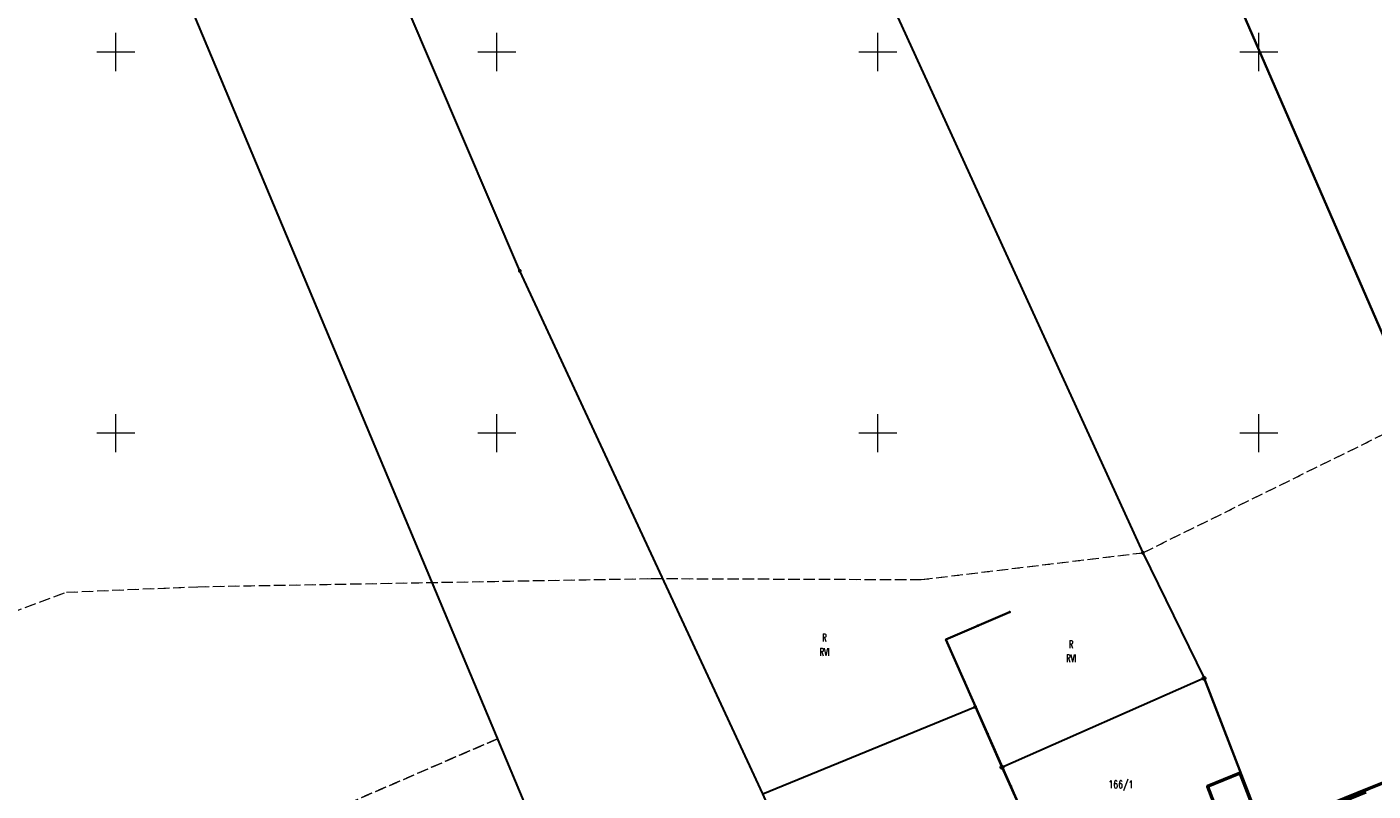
# Model space of a CAD drawing. Header units: millimetres. Extents: x 5507581 to 5508583, y 5765457 to 5766184.
# Tile 43 of 59: x 5508088 to 5508265, y 5765853 to 5765953. Entities that reach past the tile are written whole.
import ezdxf
from ezdxf.enums import TextEntityAlignment as Align

# ---------------------------------------------------------------- set-up
doc = ezdxf.new("R2010")
doc.units = ezdxf.units.MM
for name, pattern in [('PRZER1-1', [2, 1, -1]), ('PRZER3-1', [2, 1.5, -0.5]), ('Przerywana 42 __ __ __ __ __ __ __ __ __ __', [3, 2, -1])]:
    doc.linetypes.add(name, pattern=pattern)
doc.layers.get('0').update_dxf_attribs({"lineweight": 18})
for name, color, linetype, lineweight in [('EGDE', 122, 'Continuous', 18), ('EGDE_O', 7, 'Continuous', 18), ('EGPG', 7, 'Continuous', 18), ('OTBU', 7, 'Continuous', 50), ('OTOO', 7, 'Continuous', 35), ('Ramka sekcyjna', 7, 'Continuous', 18), ('ZAKRES', 24, 'Przerywana 42 __ __ __ __ __ __ __ __ __ __', 50)]:
    doc.layers.add(name, color=color, linetype=linetype, lineweight=lineweight)
for name, color, linetype, lineweight, true_color in [('EGKK', 7, 'Continuous', 18, 0x24bc24), ('EGKK_O', 7, 'Continuous', 18, 0x24bc24), ('EGUG', 7, 'Continuous', 18, 0x008000), ('EGUG_O', 7, 'Continuous', 18, 0x008000)]:
    doc.layers.add(name, color=color, linetype=linetype, lineweight=lineweight, true_color=true_color)
doc.styles.add('opisy', font='romans.shx', dxfattribs={"width": 0.6})

# ---------------------------------------------------------------- blocks, each defined once
blk = doc.blocks.new('D_KOLO')
blk.add_hatch(color=0).paths.add_polyline_path([(-0.175, 0), (-0.169037, -0.045293), (-0.151554, -0.0875), (-0.123744, -0.123744), (-0.0875, -0.151554), (-0.045293, -0.169037), (0, -0.175), (0.045293, -0.169037), (0.0875, -0.151554), (0.123744, -0.123744), (0.151554, -0.0875), (0.169037, -0.045293), (0.175, 0), (0.169037, 0.045293), (0.151554, 0.0875), (0.123744, 0.123744), (0.0875, 0.151554), (0.045293, 0.169037), (0, 0.175), (-0.045293, 0.169037), (-0.0875, 0.151554), (-0.123744, 0.123744), (-0.151554, 0.0875), (-0.169037, 0.045293)])
blk = doc.blocks.new('D_GSLKOG1')
blk.add_hatch(color=0).paths.add_polyline_path([(-0.175, 0), (-0.169037, -0.045293), (-0.151554, -0.0875), (-0.123744, -0.123744), (-0.0875, -0.151554), (-0.045293, -0.169037), (0, -0.175), (0.045293, -0.169037), (0.0875, -0.151554), (0.123744, -0.123744), (0.151554, -0.0875), (0.169037, -0.045293), (0.175, 0), (0.169037, 0.045293), (0.151554, 0.0875), (0.123744, 0.123744), (0.0875, 0.151554), (0.045293, 0.169037), (0, 0.175), (-0.045293, 0.169037), (-0.0875, 0.151554), (-0.123744, 0.123744), (-0.151554, 0.0875), (-0.169037, 0.045293)])
blk = doc.blocks.new('D_GEPPGD1_1')
at = {"true_color": 0xffffff}
blk.add_hatch(color=7, dxfattribs=at).paths.add_polyline_path([(0, -0.25), (0.077254, -0.237764), (0.146946, -0.202254), (0.202254, -0.146946), (0.237764, -0.077254), (0.25, 0), (0.237764, 0.077254), (0.202254, 0.146946), (0.146946, 0.202254), (0.077254, 0.237764), (0, 0.25), (-0.077254, 0.237764), (-0.146946, 0.202254), (-0.202254, 0.146946), (-0.237764, 0.077254), (-0.25, 0), (-0.237764, -0.077254), (-0.202254, -0.146946), (-0.146946, -0.202254), (-0.077254, -0.237764)])
at = {"color": 0}
blk.add_lwpolyline([(0, 0.25), (0.077254, 0.237764), (0.146946, 0.202254), (0.202254, 0.146946), (0.237764, 0.077254), (0.25, 0), (0.237764, -0.077254), (0.202254, -0.146946), (0.146946, -0.202254), (0.077254, -0.237764), (0, -0.25), (-0.077254, -0.237764), (-0.146946, -0.202254), (-0.202254, -0.146946), (-0.237764, -0.077254), (-0.25, 0), (-0.237764, 0.077254), (-0.202254, 0.146946), (-0.146946, 0.202254), (-0.077254, 0.237764)], close=True, dxfattribs=at)
blk = doc.blocks.new('D_GEPPGD1_2')
at = {"true_color": 0xffffff}
blk.add_hatch(color=7, dxfattribs=at).paths.add_polyline_path([(0, -0.25), (0.077254, -0.237764), (0.146946, -0.202254), (0.202254, -0.146946), (0.237764, -0.077254), (0.25, 0), (0.237764, 0.077254), (0.202254, 0.146946), (0.146946, 0.202254), (0.077254, 0.237764), (0, 0.25), (-0.077254, 0.237764), (-0.146946, 0.202254), (-0.202254, 0.146946), (-0.237764, 0.077254), (-0.25, 0), (-0.237764, -0.077254), (-0.202254, -0.146946), (-0.146946, -0.202254), (-0.077254, -0.237764)])
blk.add_hatch(color=0).paths.add_polyline_path([(0, -0.045), (0.013906, -0.042798), (0.02645, -0.036406), (0.036406, -0.02645), (0.042798, -0.013906), (0.045, 0), (0.042798, 0.013906), (0.036406, 0.02645), (0.02645, 0.036406), (0.013906, 0.042798), (0, 0.045), (-0.013906, 0.042798), (-0.02645, 0.036406), (-0.036406, 0.02645), (-0.042798, 0.013906), (-0.045, 0), (-0.042798, -0.013906), (-0.036406, -0.02645), (-0.02645, -0.036406), (-0.013906, -0.042798)])

msp = doc.modelspace()

# ---------------------------------------------------------------- linework, layer by layer
at = {"layer": 'EGDE', "linetype": 'Continuous', "lineweight": 30}
for points in [[(5508222.57, 5766013.4), (5508270.97, 5765902.12), (5508292.72, 5765853.94), (5508298.32, 5765856.12), (5508276.15, 5765905.64), (5508300.19, 5765916.51), (5508325.25, 5765927.84), (5508307.1, 5765967.99), (5508254.34, 5766098.03), (5508251.09, 5766091.49)], [(5508254.33, 5765838.07), (5508292.72, 5765853.94), (5508270.97, 5765902.12), (5508222.57, 5766013.4), (5508214.11, 5765994.28), (5508209.2, 5765991.65), (5508187.99, 5765986.58), (5508234.78, 5765884.3), (5508242.81, 5765867.83)], [(5508195.93, 5765813.67), (5508196.07, 5765813.34), (5508201.23, 5765816.1), (5508184.92, 5765852.66), (5508153.01, 5765921.3), (5508130.72, 5765973.48), (5508105.11, 5765967.13), (5508159.23, 5765838.06), (5508175.89, 5765845.25), (5508180.5, 5765847.26)], [(5508229.08, 5765827.52), (5508254.33, 5765838.07), (5508242.81, 5765867.83), (5508216.29, 5765856.14)], [(5508212.77, 5765864.07), (5508216.29, 5765856.14), (5508229.08, 5765827.52), (5508201.23, 5765816.1), (5508184.92, 5765852.66)]]:
    msp.add_lwpolyline(points, close=True, dxfattribs=at)
at = {"layer": 'EGKK', "color": 82, "linetype": 'PRZER3-1', "lineweight": 18, "true_color": 0x24bc24}
for points in [[(5508086.09, 5765837.73), (5508059.73, 5765897.22), (5508071.6, 5765901.83), (5508084.36, 5765875.7), (5508093.54, 5765879.13), (5508110.75, 5765879.85), (5508170.25, 5765880.92), (5508205.68, 5765880.78), (5508234.78, 5765884.3), (5508242.81, 5765867.83), (5508216.29, 5765856.14), (5508212.77, 5765864.07), (5508184.92, 5765852.66)], [(5508159.23, 5765838.06), (5508150.08, 5765859.89), (5508124.94, 5765849.01)]]:
    msp.add_lwpolyline(points, dxfattribs=at)
for points in [[(5508234.78, 5765884.3), (5508270.97, 5765902.12), (5508292.72, 5765853.94), (5508254.33, 5765838.07), (5508242.81, 5765867.83)], [(5508172.84, 5765804.22), (5508149.77, 5765794.73), (5508130.49, 5765787.03), (5508111.55, 5765778.85), (5508089.58, 5765829.84), (5508107.96, 5765837.32), (5508115.77, 5765819.9), (5508134.79, 5765827.57), (5508124.94, 5765849.01), (5508150.08, 5765859.89), (5508159.23, 5765838.06), (5508157.56, 5765837.34)]]:
    msp.add_lwpolyline(points, close=True, dxfattribs=at)
at = {"layer": 'EGUG', "color": 96, "linetype": 'PRZER1-1', "lineweight": 18, "true_color": 0x008000}
for points in [[(5508086.09, 5765837.73), (5508059.73, 5765897.22), (5508071.6, 5765901.83), (5508084.36, 5765875.7), (5508093.54, 5765879.13), (5508110.75, 5765879.85), (5508170.25, 5765880.92), (5508205.68, 5765880.78), (5508234.78, 5765884.3), (5508242.81, 5765867.83), (5508216.29, 5765856.14), (5508212.77, 5765864.07), (5508184.92, 5765852.66)], [(5508159.23, 5765838.06), (5508150.08, 5765859.89), (5508124.94, 5765849.01)]]:
    msp.add_lwpolyline(points, dxfattribs=at)
for points in [[(5508234.78, 5765884.3), (5508270.97, 5765902.12), (5508292.72, 5765853.94), (5508254.33, 5765838.07), (5508242.81, 5765867.83)], [(5508229.08, 5765827.52), (5508254.33, 5765838.07), (5508242.81, 5765867.83), (5508216.29, 5765856.14)], [(5508216.29, 5765856.14), (5508229.08, 5765827.52), (5508201.23, 5765816.1), (5508184.92, 5765852.66), (5508212.77, 5765864.07)], [(5508172.84, 5765804.22), (5508149.77, 5765794.73), (5508130.49, 5765787.03), (5508111.55, 5765778.85), (5508089.58, 5765829.84), (5508107.96, 5765837.32), (5508115.77, 5765819.9), (5508134.79, 5765827.57), (5508124.94, 5765849.01), (5508150.08, 5765859.89), (5508159.23, 5765838.06), (5508157.56, 5765837.34)]]:
    msp.add_lwpolyline(points, close=True, dxfattribs=at)
at = {"layer": 'OTBU', "color": 7, "linetype": 'Continuous', "lineweight": 50}
for points in [[(5508246.77, 5765844.47), (5508251.09, 5765846.19), (5508247.55, 5765855.4), (5508243.25, 5765853.62)], [(5508274.63, 5765848.25), (5508269.66, 5765846.16), (5508267.63, 5765845.31), (5508261.13, 5765842.59), (5508257.88, 5765850.7), (5508261.27, 5765852.08), (5508264.32, 5765853.31), (5508271.42, 5765856.19)]]:
    msp.add_lwpolyline(points, close=True, dxfattribs=at)
at = {"layer": 'OTOO', "color": 7, "linetype": 'Continuous', "lineweight": 35}
msp.add_lwpolyline([(5508217.29, 5765876.52), (5508208.93, 5765872.92), (5508229.02, 5765827.58), (5508234.75, 5765829.88)], dxfattribs=at)
at = {"layer": 'Ramka sekcyjna', "color": 7, "linetype": 'Continuous', "lineweight": 18, "flags": 128}
for points in [[(5508100, 5765947.5), (5508100, 5765952.5)], [(5508150, 5765947.5), (5508150, 5765952.5)], [(5508200, 5765947.5), (5508200, 5765952.5)], [(5508250, 5765947.5), (5508250, 5765952.5)], [(5508102.5, 5765950), (5508097.5, 5765950)], [(5508152.5, 5765950), (5508147.5, 5765950)], [(5508202.5, 5765950), (5508197.5, 5765950)], [(5508252.5, 5765950), (5508247.5, 5765950)], [(5508100, 5765897.5), (5508100, 5765902.5)], [(5508150, 5765897.5), (5508150, 5765902.5)], [(5508200, 5765897.5), (5508200, 5765902.5)], [(5508250, 5765897.5), (5508250, 5765902.5)], [(5508102.5, 5765900), (5508097.5, 5765900)], [(5508152.5, 5765900), (5508147.5, 5765900)], [(5508202.5, 5765900), (5508197.5, 5765900)], [(5508252.5, 5765900), (5508247.5, 5765900)]]:
    msp.add_lwpolyline(points, dxfattribs=at)
at = {"layer": 'ZAKRES', "color": 7, "ltscale": 3}
msp.add_lwpolyline([(5508289, 5765863.22), (5508250.49, 5765847.3), (5508225.26, 5765836.76), (5508196.97, 5765825.16), (5508194.88, 5765824.04), (5508169.05, 5765813.47), (5508146.02, 5765803.99), (5508126.66, 5765796.26), (5508107.49, 5765787.99), (5508101.33, 5765785.17), (5508083.21, 5765777.32), (5508076.03, 5765774.38), (5508048.37, 5765762.71), (5508025.71, 5765753.17), (5508011.08, 5765746.88), (5507997.65, 5765741.32), (5507987.41, 5765737.05)], dxfattribs=at)

# ---------------------------------------------------------------- block references
at = {"layer": 'EGPG', "color": 7, "linetype": 'Continuous', "lineweight": 18}
for name, p in [('D_GEPPGD1_2', (5508153.01, 5765921.3)), ('D_GEPPGD1_2', (5508234.78, 5765884.3)), ('D_GEPPGD1_1', (5508242.81, 5765867.83)), ('D_GEPPGD1_2', (5508212.77, 5765864.07)), ('D_GEPPGD1_1', (5508216.29, 5765856.14))]:
    msp.add_blockref(name, p, dxfattribs=at)
at = {"layer": 'OTOO', "color": 7, "linetype": 'Continuous', "lineweight": 25}
for name, p, rotation in [('D_GSLKOG1', (5508217.29, 5765876.52), 203.2977752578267), ('D_KOLO', (5508213.11, 5765874.72), 203.2977752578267), ('D_KOLO', (5508213.11, 5765874.72), 203.2977752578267), ('D_KOLO', (5508211.38, 5765867.39), 293.8979693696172), ('D_KOLO', (5508211.38, 5765867.39), 293.8979693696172), ('D_KOLO', (5508214.42, 5765860.54), 293.8979693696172), ('D_KOLO', (5508214.42, 5765860.54), 293.8979693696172), ('D_KOLO', (5508217.46, 5765853.68), 293.8979693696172), ('D_KOLO', (5508217.46, 5765853.68), 293.8979693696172)]:
    msp.add_blockref(name, p, dxfattribs=dict(at, rotation=rotation))

# ---------------------------------------------------------------- texts
at = {"layer": 'EGDE_O', "color": 122, "linetype": 'Continuous', "lineweight": 20, "ltscale": 0.2, "style": 'opisy', "width": 0.75}
msp.add_text('166/1', height=1, dxfattribs=at).set_placement((5508231.89, 5765853.4), align=Align.CENTER)
at = {"layer": 'EGKK_O', "color": 82, "linetype": 'Continuous', "lineweight": 20, "ltscale": 0.2, "true_color": 0x24bc24, "style": 'opisy', "width": 0.6}
for p in [(5508192.99, 5765870.78), (5508225.36, 5765869.93)]:
    msp.add_text('RVI', height=1, dxfattribs=at).set_placement(p, align=Align.CENTER)
at = {"layer": 'EGUG_O', "color": 96, "linetype": 'Continuous', "lineweight": 20, "ltscale": 0.2, "true_color": 0x008000, "style": 'opisy', "width": 0.6}
for p in [(5508192.99, 5765872.66), (5508225.36, 5765871.8)]:
    msp.add_text('R', height=1, dxfattribs=at).set_placement(p, align=Align.CENTER)

doc.saveas('drawing.dxf')
